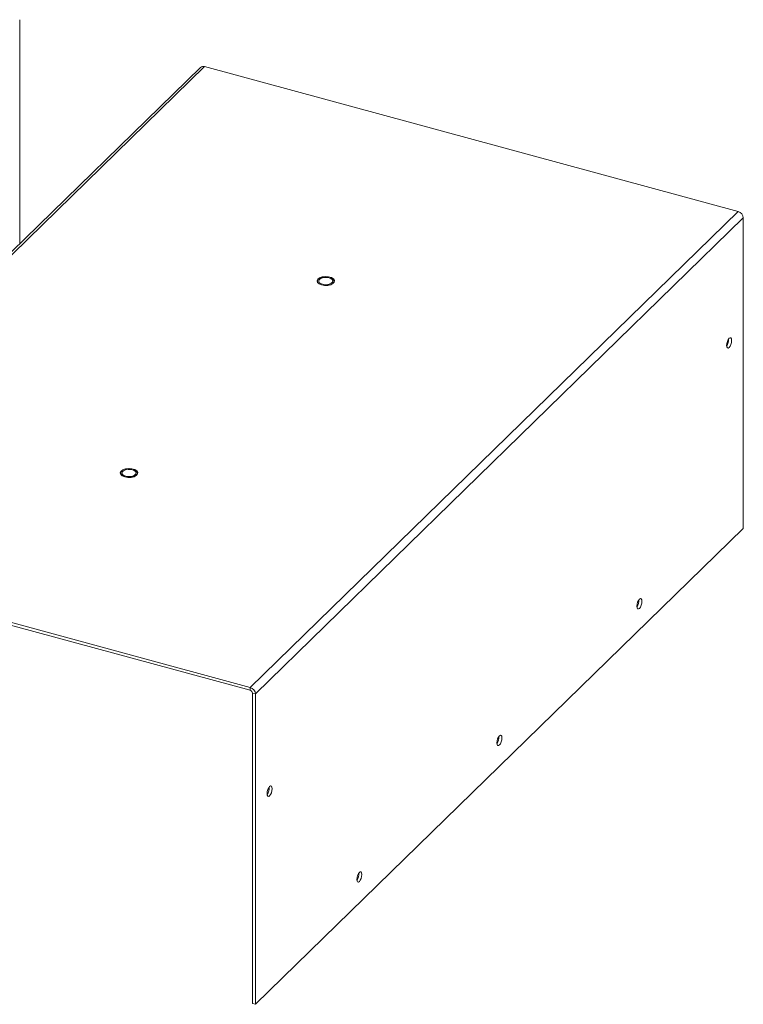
# Model space of a CAD drawing. Header units: millimetres. Extents: x 50 to 1756, y 57 to 1164.
# Tile 6 of 6: x 1542 to 1756, y 514 to 806. Entities that reach past the tile are written whole.
import ezdxf

# ---------------------------------------------------------------- set-up
doc = ezdxf.new("R2010")
doc.units = ezdxf.units.MM

msp = doc.modelspace()

# ---------------------------------------------------------------- linework, layer by layer
at = {"color": 7, "linetype": 'Continuous', "lineweight": 15}
for p, q in [((1541.5296, 739.8432), (1541.5296, 806.3196)), ((1595.1328, 792.1615), (1450.4572, 650.9537)), ((1596.3457, 792.4073), (1451.6702, 651.1995)), ((1754.5918, 749.3994), (1596.3457, 792.4073)), ((1609.9163, 608.1916), (1754.5918, 749.3994)), ((1611.4521, 606.2857), (1756.1277, 747.4934)), ((1756.1277, 655.3793), (1756.1277, 747.4934)), ((1611.4521, 514.1715), (1756.1277, 655.3793)), ((1451.6702, 651.1995), (1609.9163, 608.1916)), ((1451.6702, 650.3424), (1609.9163, 607.3345)), ((1609.9163, 607.3345), (1609.9163, 608.1916)), ((1610.5677, 606.526), (1611.4521, 606.2857)), ((1610.5677, 606.526), (1610.5677, 514.4119)), ((1611.4521, 606.2857), (1611.4521, 514.1715)), ((1611.4521, 514.1715), (1610.5677, 514.4119))]:
    msp.add_line(p, q, dxfattribs=at)
at = {"color": 144, "linetype": 'Continuous', "lineweight": 0, "flags": 128}
for points in [[(1634.573, 729.4185), (1634.8751, 728.9516), (1634.8294, 728.46), (1634.442, 728.0102), (1633.7653, 727.6628), (1632.8905, 727.4648), (1631.936, 727.4428), (1631.0305, 727.6), (1630.2964, 727.915), (1629.8329, 728.3453), (1629.7024, 728.8329), (1629.9227, 729.3117), (1630.464, 729.7172), (1631.2532, 729.9947), (1632.1837, 730.1066), (1633.1298, 730.0378), (1633.9638, 729.7976), (1634.573, 729.4185)], [(1631.1327, 727.63), (1632.0677, 727.4867), (1633.0379, 727.5386), (1633.8957, 727.7778), (1634.5105, 728.1679), (1634.7887, 728.6494), (1634.6879, 729.1491), (1634.2235, 729.5909), (1633.4662, 729.9076), (1632.5313, 730.0508), (1631.561, 729.9989), (1630.7032, 729.7598), (1630.0884, 729.3697), (1629.8102, 728.8882), (1629.911, 728.3885), (1630.3754, 727.9467), (1631.1327, 727.63)], [(1576.2361, 672.4798), (1576.5382, 672.013), (1576.4925, 671.5214), (1576.1051, 671.0716), (1575.4283, 670.7242), (1574.5536, 670.5261), (1573.5991, 670.5042), (1572.6936, 670.6614), (1571.9595, 670.9764), (1571.496, 671.4067), (1571.3655, 671.8942), (1571.5858, 672.3731), (1572.1271, 672.7786), (1572.9163, 673.0561), (1573.8468, 673.1679), (1574.7929, 673.0991), (1575.6269, 672.859), (1576.2361, 672.4798)], [(1572.7958, 670.6914), (1573.7307, 670.5481), (1574.701, 670.6), (1575.5588, 670.8392), (1576.1736, 671.2292), (1576.4518, 671.7108), (1576.351, 672.2105), (1575.8866, 672.6523), (1575.1293, 672.9689), (1574.1943, 673.1122), (1573.2241, 673.0603), (1572.3663, 672.8211), (1571.7515, 672.4311), (1571.4733, 671.9495), (1571.5741, 671.4498), (1572.0385, 671.008), (1572.7958, 670.6914)]]:
    msp.add_lwpolyline(points, dxfattribs=at)
at = {"color": 7, "linetype": 'Continuous', "lineweight": 15, "flags": 128}
for points in [[(1634.1358, 729.2935), (1634.3859, 728.8916), (1634.3183, 728.4711), (1633.9435, 728.0958), (1633.3183, 727.823), (1632.538, 727.6942), (1631.7214, 727.729), (1630.9928, 727.9221), (1630.4632, 728.2441), (1630.2131, 728.6459), (1630.2806, 729.0665), (1630.6555, 729.4418), (1631.2806, 729.7146), (1632.0609, 729.8434), (1632.8775, 729.8086), (1633.6061, 729.6155), (1634.1358, 729.2935)], [(1751.9275, 711.7958), (1751.6417, 711.4125), (1751.3995, 710.8787), (1751.2376, 710.2758), (1751.1807, 709.6955), (1751.2376, 709.2261), (1751.3995, 708.9392), (1751.6417, 708.8783), (1751.9275, 709.0528), (1752.2132, 709.4361), (1752.4555, 709.9699), (1752.6173, 710.5728), (1752.6742, 711.1531), (1752.6173, 711.6225), (1752.4555, 711.9094), (1752.2132, 711.9703), (1751.9275, 711.7958)], [(1575.7988, 672.3549), (1576.0489, 671.953), (1575.9814, 671.5324), (1575.6065, 671.1572), (1574.9814, 670.8844), (1574.2011, 670.7556), (1573.3845, 670.7904), (1572.6559, 670.9834), (1572.1262, 671.3054), (1571.8761, 671.7073), (1571.9437, 672.1279), (1572.3186, 672.5031), (1572.9437, 672.7759), (1573.724, 672.9047), (1574.5406, 672.87), (1575.2692, 672.6769), (1575.7988, 672.3549)], [(1725.3258, 634.4017), (1725.0401, 634.0184), (1724.7978, 633.4847), (1724.636, 632.8817), (1724.5791, 632.3014), (1724.636, 631.8321), (1724.7978, 631.5451), (1725.0401, 631.4843), (1725.3258, 631.6588), (1725.6116, 632.0421), (1725.8538, 632.5758), (1726.0157, 633.1787), (1726.0725, 633.7591), (1726.0157, 634.2284), (1725.8538, 634.5154), (1725.6116, 634.5762), (1725.3258, 634.4017)], [(1683.7899, 593.8614), (1683.5042, 593.4781), (1683.2619, 592.9444), (1683.1001, 592.3414), (1683.0432, 591.7611), (1683.1001, 591.2918), (1683.2619, 591.0048), (1683.5042, 590.944), (1683.7899, 591.1185), (1684.0757, 591.5018), (1684.3179, 592.0355), (1684.4798, 592.6384), (1684.5366, 593.2188), (1684.4798, 593.6881), (1684.3179, 593.9751), (1684.0757, 594.0359), (1683.7899, 593.8614)], [(1615.6524, 578.7871), (1615.3667, 578.4038), (1615.1244, 577.8701), (1614.9625, 577.2672), (1614.9057, 576.6869), (1614.9625, 576.2175), (1615.1244, 575.9305), (1615.3667, 575.8697), (1615.6524, 576.0442), (1615.9382, 576.4275), (1616.1804, 576.9612), (1616.3423, 577.5642), (1616.3991, 578.1445), (1616.3423, 578.6138), (1616.1804, 578.9008), (1615.9382, 578.9616), (1615.6524, 578.7871)], [(1642.254, 553.3211), (1641.9683, 552.9378), (1641.726, 552.4041), (1641.5642, 551.8011), (1641.5073, 551.2208), (1641.5642, 550.7515), (1641.726, 550.4645), (1641.9683, 550.4037), (1642.254, 550.5782), (1642.5398, 550.9615), (1642.7821, 551.4952), (1642.9439, 552.0981), (1643.0008, 552.6785), (1642.9439, 553.1478), (1642.7821, 553.4348), (1642.5398, 553.4956), (1642.254, 553.3211)]]:
    msp.add_lwpolyline(points, dxfattribs=at)
at = {"color": 7, "linetype": 'Continuous', "lineweight": 15}
for centre, radius, start, end in [((1595.9532, 791.2285), 1.2425, 71.583829, 131.326193), ((1754.0223, 747.3687), 2.1091, 3.391562, 74.33381), ((1748.4532, 711.3685), 3.3347, 325.224191, 4.366782), ((1721.8516, 633.9745), 3.3347, 325.224191, 4.366782), ((1609.3467, 606.1609), 2.1091, 3.391562, 74.33381), ((1609.6747, 606.4731), 0.8946, 3.391562, 74.33381), ((1680.3157, 593.4342), 3.3347, 325.224191, 4.366782), ((1612.1782, 578.3599), 3.3347, 325.224191, 4.366782), ((1638.7798, 552.8939), 3.3347, 325.224191, 4.366782)]:
    msp.add_arc(centre, radius, start, end, dxfattribs=at)

doc.saveas('drawing.dxf')
